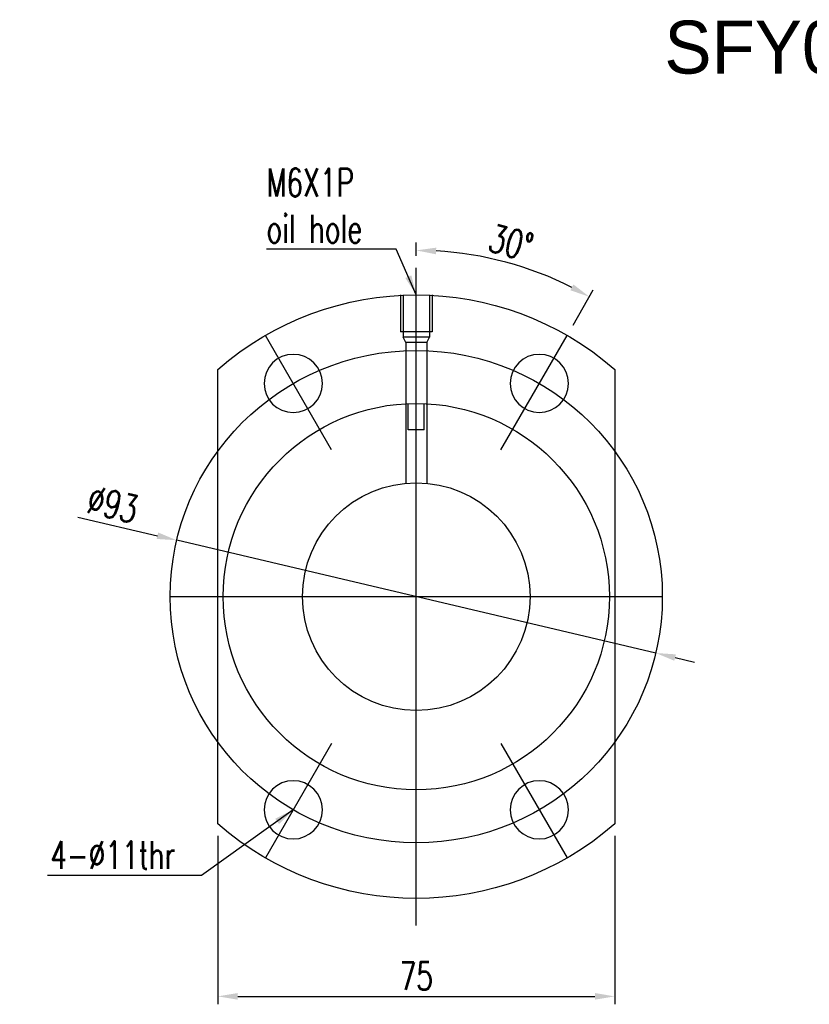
# Model space of a CAD drawing. Header units: millimetres. Extents: x -9 to 294, y 18 to 210.
# Tile 1 of 63: x -9 to 141, y 24 to 210. Entities that reach past the tile are written whole.
import ezdxf

# ---------------------------------------------------------------- set-up
doc = ezdxf.new("R2010")
doc.units = ezdxf.units.MM
doc.header["$LTSCALE"] = 0.2
doc.layers.get('DEFPOINTS').update_dxf_attribs({"linetype": 'CONTINUOUS'})
doc.layers.add('layer 1', color=7, linetype='CONTINUOUS')
doc.styles.add('DIM-7', font='SIMPLEX.shx', dxfattribs={"width": 0.7, "bigfont": 'chineset.shx'})
doc.dimstyles.new('CNS', dxfattribs={"dimtxt": 3.5, "dimasz": 2.5, "dimexe": 1, "dimexo": 1.5, "dimgap": 0.09, "dimtad": 0, "dimdsep": 46, "dimtxsty": 'DIM-7', "dimcen": 0.09, "dimclrd": 1, "dimclre": 1, "dimclrt": 4, "dimadec": 0, "dimazin": 0, "dimtfac": 1, "dimtix": 1, "dimtmove": 2, "dimatfit": 3, "dimfxl": 1, "dimtvp": 0.971429, "dimtolj": 1, "dimarcsym": 0})

# ---------------------------------------------------------------- blocks, each defined once
blk = doc.blocks.new('*D8')
at = {"layer": 'DEFPOINTS', "color": 0, "transparency": 16777216}
for p in [(28.78, 58.02), (103.78, 58.02), (103.78, 25.44)]:
    blk.add_point(p, dxfattribs=at)
at = {"layer": 'layer 1', "lineweight": -2, "transparency": 16777216}
for p, q in [((28.78, 55.77), (28.78, 23.94)), ((103.78, 55.77), (103.78, 23.94)), ((32.53, 25.44), (100.03, 25.44))]:
    blk.add_line(p, q, dxfattribs=at)
at = {"layer": 'layer 1', "transparency": 16777216}
for points in [[(32.53, 26.07), (32.53, 24.82), (28.78, 25.44)], [(100.03, 26.07), (100.03, 24.82), (103.78, 25.44)]]:
    blk.add_solid(points, dxfattribs=at)
at = {"layer": 'layer 1', "transparency": 16777216, "insert": (66.28, 29.27), "char_height": 5.25, "attachment_point": 5, "style": 'DIM-7'}
blk.add_mtext('\\A1;75', dxfattribs=at)
blk = doc.blocks.new('*D9')
at = {"layer": 'DEFPOINTS', "color": 0, "transparency": 16777216}
for p in [(66.28, 163.07), (88.65, 162.42), (94.78, 150.32), (82.28, 128.66), (66.28, 38.86)]:
    blk.add_point(p, dxfattribs=at)
at = {"layer": 'layer 1', "lineweight": -2, "transparency": 16777216}
for p, q in [((66.28, 165.32), (66.28, 167.86)), ((95.91, 152.26), (99.74, 158.9))]:
    blk.add_line(p, q, dxfattribs=at)
blk.add_arc((66.28, 100.95), 65.41, 63.2853, 86.7147, dxfattribs=at)
at = {"layer": 'layer 1', "transparency": 16777216}
for points in [[(70.01, 165.63), (70.05, 166.88), (66.28, 166.36)], [(95.98, 159.93), (95.39, 158.83), (98.99, 157.6)]]:
    blk.add_solid(points, dxfattribs=at)
at = {"layer": 'layer 1', "transparency": 16777216, "insert": (84.2, 167.83), "char_height": 5.25, "attachment_point": 5, "rotation": 345, "style": 'DIM-7'}
blk.add_mtext('\\A1;30°', dxfattribs=at)
blk = doc.blocks.new('*D10')
at = {"layer": 'DEFPOINTS', "color": 0, "transparency": 16777216}
for p in [(21.02, 111.6), (111.55, 90.3)]:
    blk.add_point(p, dxfattribs=at)
at = {"layer": 'layer 1', "lineweight": -2, "transparency": 16777216}
for p, q in [((2.35, 115.99), (17.37, 112.46)), ((111.55, 90.3), (21.02, 111.6)), ((115.2, 89.45), (118.85, 88.59))]:
    blk.add_line(p, q, dxfattribs=at)
at = {"layer": 'layer 1', "transparency": 16777216}
for points in [[(17.51, 113.07), (17.22, 111.85), (21.02, 111.6)], [(115.34, 90.05), (115.05, 88.84), (111.55, 90.3)]]:
    blk.add_solid(points, dxfattribs=at)
at = {"layer": 'layer 1', "transparency": 16777216, "insert": (8.91, 118.38), "char_height": 5.25, "attachment_point": 5, "rotation": 346.7623, "style": 'DIM-7'}
blk.add_mtext('\\A1;∅93', dxfattribs=at)

msp = doc.modelspace()

# ---------------------------------------------------------------- linework, layer by layer
at = {"layer": 'layer 1'}
for p, q in [((66.281, 38.856), (66.281, 163.068)), ((63.281, 157.952), (63.281, 150.952)), ((63.781, 157.952), (63.781, 149.952)), ((68.781, 157.952), (68.781, 149.952)), ((69.281, 157.952), (69.281, 150.952)), ((69.281, 150.952), (63.281, 150.952)), ((50.281, 128.665), (37.781, 150.315)), ((68.781, 149.952), (63.781, 149.952)), ((64.281, 148.952), (63.781, 149.952)), ((68.281, 148.952), (64.281, 148.952)), ((64.281, 148.952), (64.281, 122.359)), ((68.281, 148.952), (68.781, 149.952)), ((68.281, 148.952), (68.281, 122.359)), ((82.281, 128.665), (94.781, 150.315)), ((28.781, 58.025), (28.781, 143.879)), ((103.781, 143.879), (103.781, 58.025)), ((64.781, 132.452), (64.781, 137.452)), ((67.781, 132.452), (67.781, 137.452)), ((67.781, 132.452), (64.781, 132.452)), ((19.781, 100.952), (112.781, 100.952)), ((50.281, 73.239), (37.781, 51.588)), ((82.281, 73.239), (94.781, 51.588))]:
    msp.add_line(p, q, dxfattribs=at)
for radius in [46.5, 36.5, 21.5]:
    msp.add_circle((66.281, 100.952), radius, dxfattribs=at)
at = {"layer": 'layer 1', "extrusion": (0, 0, -1)}
for centre in [(-43.031, 141.222), (-89.531, 141.222), (-43.031, 60.682), (-89.531, 60.682)]:
    msp.add_circle(centre, 5.5, dxfattribs=at)
for start, end in [(48.86049, 131.13951), (228.86049, 311.13951)]:
    msp.add_arc((-66.281, 100.952), 57, start, end, dxfattribs=at)

# ---------------------------------------------------------------- texts
at = {"layer": 'layer 1'}
msp.add_text('SFY04040-3.6', height=10, dxfattribs=at).set_placement((113.162, 199.766))
at = {"layer": 'layer 1', "char_height": 5.25, "style": 'DIM-7'}
for s, insert, attachment_point in [('\\A1;M6X1P\\Poil hole', (37.956, 167.82), 7), ('\\A1;4-%%C11thr', (20.741, 49.504), 9)]:
    msp.add_mtext(s, dxfattribs=dict(at, insert=insert, attachment_point=attachment_point))

# ---------------------------------------------------------------- dimensions: what is measured, and where the dimension line sits
at = {"layer": 'layer 1'}
dim = msp.add_angular_dim_2l(base=(88.653, 162.417), line1=((82.281, 128.665), (94.781, 150.315)), line2=((66.281, 38.856), (66.281, 163.068)), dimstyle='CNS', override={"dimscale": 1.5, "dimgap": 0.8, "dimtad": 1, "dimclrd": 256, "dimclre": 256, "dimclrt": 256, "dimadec": 2, "dimazin": 2, "dimtm": 1e-09, "dimtfac": 0.6, "dimtmove": 1}, dxfattribs=at)
dim.commit()
dim.dimension.update_dxf_attribs({"geometry": '*D9', "text_midpoint": (84.201, 167.828)})
dim = msp.add_diameter_dim_2p(p1=(111.546, 90.304), p2=(21.017, 111.6), dimstyle='CNS', override={"dimscale": 1.5, "dimgap": 0.8, "dimtad": 1, "dimclrd": 256, "dimclre": 256, "dimclrt": 256, "dimadec": 2, "dimazin": 2, "dimtm": 1e-09, "dimtfac": 0.6, "dimtmove": 1}, dxfattribs=at)
dim.commit()
dim.dimension.update_dxf_attribs({"geometry": '*D10', "text_midpoint": (8.91, 118.378)})
dim = msp.add_linear_dim(base=(103.781, 25.442), p1=(28.781, 58.025), p2=(103.781, 58.025), dimstyle='CNS', override={"dimscale": 1.5, "dimgap": 0.8, "dimtad": 1, "dimclrd": 256, "dimclre": 256, "dimclrt": 256, "dimadec": 2, "dimazin": 2, "dimtm": 1e-09, "dimtfac": 0.6, "dimtmove": 1}, dxfattribs=at)
dim.commit()
dim.dimension.update_dxf_attribs({"geometry": '*D8', "text_midpoint": (66.281, 29.267)})

# ---------------------------------------------------------------- leaders
at = {"layer": 'layer 1', "annotation_type": 0, "has_hookline": 1, "hookline_direction": 1}
for points, text_width in [([(66.281, 157.952), (62.506, 166.62), (58.756, 166.62)], 19.6), ([(43.031, 60.682), (25.691, 48.304), (21.941, 48.304)], 24.15)]:
    msp.add_leader(points, dimstyle='CNS', override={"dimscale": 1.5, "dimgap": 0.8, "dimtad": 1, "dimclrd": 256, "dimclre": 256, "dimclrt": 256, "dimadec": 2, "dimazin": 2, "dimtm": 1e-09, "dimtfac": 0.6, "dimtmove": 1}, dxfattribs=dict(at, text_width=text_width))

doc.saveas('drawing.dxf')
